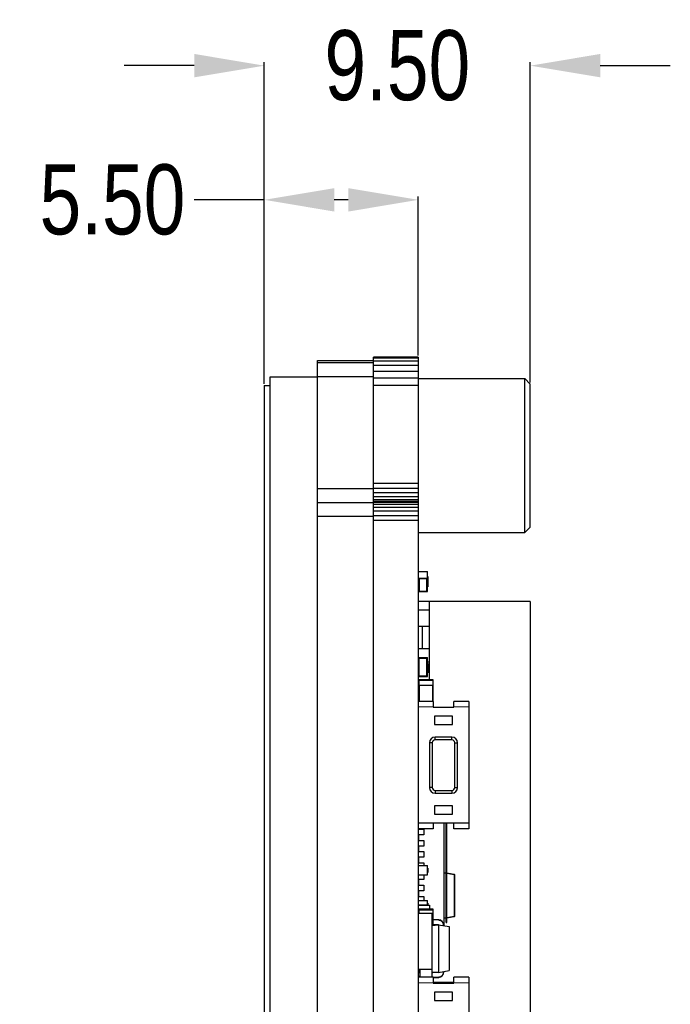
# Model space of a CAD drawing. Header units: millimetres. Extents: x -21 to 173, y -170 to -77.
# Tile 3 of 95: x 55 to 78, y -116 to -81. Entities that reach past the tile are written whole.
import ezdxf

# ---------------------------------------------------------------- set-up
doc = ezdxf.new("R2010")
doc.units = ezdxf.units.MM
doc.header["$LTSCALE"] = 1.21
doc.header["$MEASUREMENT"] = 0
doc.header["$PDMODE"] = 3
doc.header["$PDSIZE"] = 0.3125
doc.layers.get('0').update_dxf_attribs({"linetype": 'CONTINUOUS'})
doc.layers.get('DEFPOINTS').update_dxf_attribs({"linetype": 'CONTINUOUS'})
doc.layers.add('Dim', color=3, linetype='CONTINUOUS', lineweight=25)
doc.styles.get("Standard").update_dxf_attribs({"font": 'txt', "width": 0.8})
doc.dimstyles.get("Standard").update_dxf_attribs({"dimtxt": 0.15625, "dimasz": 0.1875, "dimexe": 0.125, "dimexo": 0.0625, "dimgap": 0.09, "dimtad": 0, "dimtih": 1, "dimtoh": 1, "dimzin": 4, "dimdsep": 46, "dimtxsty": 'STANDARD', "dimblk": '_FILLED', "dimblk1": '_FILLED', "dimblk2": '_FILLED', "dimcen": 0.09, "dimazin": 1, "dimtp": 0.01, "dimtm": 0.01, "dimtfac": 1, "dimtofl": 0, "dimtmove": 0, "dimatfit": 3, "dimldrblk": '_FILLED', "dimfxl": 1, "dimtolj": 1, "dimtzin": 4, "dimarcsym": 0})

# ---------------------------------------------------------------- blocks, each defined once
blk = doc.blocks.new('_FILLED')
at = {"color": 0, "linetype": 'ByBlock'}
blk.add_solid([(0, 0), (-1, 0.167), (-1, -0.167)], dxfattribs=at)
blk = doc.blocks.new('*D77')
at = {"layer": 'DEFPOINTS', "color": 0}
for p in [(63.812, -87.003), (69.312, -92.624), (63.812, -93.632)]:
    blk.add_point(p, dxfattribs=at)
at = {"layer": 'Dim', "color": 0, "lineweight": -2}
for p, q in [((63.812, -87.003), (61.312, -87.003)), ((63.812, -93.57), (63.812, -86.878)), ((66.812, -87.003), (66.312, -87.003)), ((69.312, -92.561), (69.312, -86.878))]:
    blk.add_line(p, q, dxfattribs=at)
at = {"layer": 'Dim', "color": 0, "lineweight": -2, "xscale": 2.5, "yscale": 2.5, "zscale": 2.5, "rotation": 180}
blk.add_blockref('_FILLED', (63.812, -87.003), dxfattribs=at)
at = {"layer": 'Dim', "color": 0, "lineweight": -2, "xscale": 2.5, "yscale": 2.5, "zscale": 2.5}
blk.add_blockref('_FILLED', (69.312, -87.003), dxfattribs=at)
at = {"layer": 'Dim', "color": 0, "insert": (58.388, -87.003), "char_height": 2.5, "attachment_point": 5}
blk.add_mtext('\\A1;5.50', dxfattribs=at)
blk = doc.blocks.new('*D78')
at = {"layer": 'DEFPOINTS', "color": 0}
for p in [(63.812, -82.213), (63.812, -93.632), (73.312, -93.582)]:
    blk.add_point(p, dxfattribs=at)
at = {"layer": 'Dim', "color": 0, "lineweight": -2}
for p, q in [((61.312, -82.213), (58.812, -82.213)), ((63.812, -93.57), (63.812, -82.088)), ((73.312, -93.52), (73.312, -82.088)), ((75.812, -82.213), (78.312, -82.213))]:
    blk.add_line(p, q, dxfattribs=at)
at = {"layer": 'Dim', "color": 0, "lineweight": -2, "xscale": 2.5, "yscale": 2.5, "zscale": 2.5}
blk.add_blockref('_FILLED', (63.812, -82.213), dxfattribs=at)
at = {"layer": 'Dim', "color": 0, "lineweight": -2, "xscale": 2.5, "yscale": 2.5, "zscale": 2.5, "rotation": 180}
blk.add_blockref('_FILLED', (73.312, -82.213), dxfattribs=at)
at = {"layer": 'Dim', "color": 0, "insert": (68.562, -82.213), "char_height": 2.5, "attachment_point": 5}
blk.add_mtext('\\A1;9.50', dxfattribs=at)

msp = doc.modelspace()

# ---------------------------------------------------------------- linework, layer by layer
at = {"color": 7, "linetype": 'Continuous'}
for p, q in [((65.712, -158.748), (65.712, -92.734)), ((65.712, -92.734), (67.712, -92.734)), ((67.712, -159.341), (67.712, -92.624)), ((69.312, -92.624), (67.712, -92.624)), ((69.312, -92.632), (67.712, -92.632)), ((69.312, -92.658), (67.712, -92.658)), ((69.312, -92.759), (67.712, -92.759)), ((69.312, -92.624), (69.312, -159.341)), ((65.712, -92.811), (67.712, -92.811)), ((69.312, -92.919), (67.712, -92.919)), ((69.312, -93.128), (67.712, -93.128)), ((64.012, -93.332), (64.012, -158.532)), ((65.712, -93.332), (64.012, -93.332)), ((65.712, -93.311), (67.712, -93.311)), ((69.312, -93.371), (67.712, -93.371)), ((69.312, -93.382), (73.112, -93.382)), ((73.112, -98.882), (73.112, -93.382)), ((73.312, -93.582), (73.112, -93.382)), ((63.812, -93.632), (63.812, -153.932)), ((63.812, -93.632), (64.012, -93.632)), ((69.312, -93.632), (67.712, -93.632)), ((73.312, -98.682), (73.312, -93.582)), ((65.712, -97.311), (67.712, -97.311)), ((69.312, -97.132), (67.712, -97.132)), ((69.312, -97.305), (67.712, -97.305)), ((69.312, -97.465), (67.712, -97.465)), ((69.312, -97.603), (67.712, -97.603)), ((69.312, -97.709), (67.712, -97.709)), ((65.712, -97.81), (67.712, -97.81)), ((69.312, -97.776), (67.712, -97.776)), ((69.312, -97.798), (67.712, -97.798)), ((69.312, -97.81), (67.712, -97.81)), ((69.312, -97.876), (67.712, -97.876)), ((69.312, -97.982), (67.712, -97.982)), ((67.712, -98.309), (65.712, -98.309)), ((69.312, -98.12), (67.712, -98.12)), ((69.312, -98.281), (67.712, -98.281)), ((69.312, -98.453), (67.712, -98.453)), ((73.312, -98.682), (73.112, -98.882)), ((69.312, -98.882), (73.112, -98.882)), ((69.312, -100.274), (69.637, -100.274)), ((69.312, -100.507), (69.637, -100.507)), ((69.637, -100.988), (69.637, -100.274)), ((69.647, -100.45), (69.637, -100.45)), ((69.637, -100.483), (69.647, -100.483)), ((69.647, -100.45), (69.647, -100.823)), ((69.312, -100.578), (69.337, -100.578)), ((69.337, -100.684), (69.312, -100.684)), ((69.337, -100.525), (69.337, -100.97)), ((69.337, -100.525), (69.612, -100.525)), ((69.612, -100.97), (69.612, -100.525)), ((69.637, -100.543), (69.612, -100.543)), ((69.612, -100.578), (69.637, -100.578)), ((69.637, -100.574), (69.647, -100.574)), ((69.637, -100.587), (69.647, -100.587)), ((69.637, -100.602), (69.647, -100.602)), ((69.637, -100.615), (69.647, -100.615)), ((69.637, -100.618), (69.647, -100.618)), ((69.637, -100.69), (69.647, -100.69)), ((69.637, -100.737), (69.647, -100.737)), ((69.637, -100.751), (69.647, -100.751)), ((69.637, -100.813), (69.647, -100.813)), ((69.637, -100.823), (69.647, -100.823)), ((69.312, -100.917), (69.337, -100.917)), ((69.312, -100.988), (69.637, -100.988)), ((69.337, -100.97), (69.612, -100.97)), ((69.612, -100.917), (69.637, -100.917)), ((69.637, -100.953), (69.612, -100.953)), ((73.312, -101.338), (69.312, -101.338)), ((69.712, -104.132), (69.712, -101.338)), ((73.312, -101.338), (73.312, -131.838)), ((69.712, -101.648), (69.312, -101.648)), ((69.312, -102.218), (69.706, -102.218)), ((69.462, -102.618), (69.462, -102.219)), ((69.462, -103.017), (69.462, -102.618)), ((69.312, -103.018), (69.706, -103.018)), ((69.312, -103.342), (69.637, -103.342)), ((69.337, -103.442), (69.312, -103.442)), ((69.312, -103.588), (69.337, -103.588)), ((69.337, -103.997), (69.337, -103.367)), ((69.337, -103.367), (69.612, -103.367)), ((69.612, -103.997), (69.612, -103.367)), ((69.637, -103.392), (69.612, -103.392)), ((69.637, -103.442), (69.612, -103.442)), ((69.637, -104.022), (69.637, -103.342)), ((69.637, -103.481), (69.647, -103.481)), ((69.637, -103.508), (69.647, -103.508)), ((69.637, -103.517), (69.647, -103.517)), ((69.637, -103.554), (69.647, -103.554)), ((69.637, -103.605), (69.647, -103.605)), ((69.637, -103.656), (69.647, -103.656)), ((69.637, -103.669), (69.647, -103.669)), ((69.637, -103.671), (69.647, -103.671)), ((69.647, -103.481), (69.647, -103.517)), ((69.647, -103.554), (69.647, -103.656)), ((69.647, -103.588), (69.712, -103.588)), ((69.647, -103.669), (69.647, -103.771)), ((69.337, -103.922), (69.312, -103.922)), ((69.312, -104.022), (69.637, -104.022)), ((69.337, -103.997), (69.612, -103.997)), ((69.637, -103.922), (69.612, -103.922)), ((69.637, -103.972), (69.612, -103.972)), ((69.637, -103.716), (69.647, -103.716)), ((69.637, -103.765), (69.647, -103.765)), ((69.637, -103.771), (69.647, -103.771)), ((69.637, -103.784), (69.647, -103.784)), ((69.637, -103.836), (69.647, -103.836)), ((69.637, -103.886), (69.647, -103.886)), ((69.647, -103.784), (69.647, -103.886)), ((69.327, -104.188), (69.312, -104.188)), ((69.312, -104.242), (69.327, -104.242)), ((69.312, -104.342), (69.337, -104.342)), ((69.327, -104.152), (69.327, -104.332)), ((69.327, -104.152), (69.847, -104.152)), ((69.327, -104.332), (69.847, -104.332)), ((69.337, -104.332), (69.337, -104.897)), ((69.337, -104.332), (69.337, -104.907)), ((69.347, -104.332), (69.347, -104.132)), ((69.827, -104.132), (69.347, -104.132)), ((69.357, -104.907), (69.357, -104.332)), ((69.817, -104.332), (69.817, -104.907)), ((69.827, -104.132), (69.827, -104.332)), ((69.837, -104.907), (69.837, -104.332)), ((69.847, -104.332), (69.847, -104.152)), ((69.327, -104.392), (69.327, -104.822)), ((69.327, -104.392), (69.337, -104.392)), ((69.837, -104.392), (69.847, -104.392)), ((69.847, -104.872), (69.847, -104.392)), ((69.327, -104.758), (69.312, -104.758)), ((69.312, -104.822), (69.337, -104.822)), ((69.84, -104.907), (69.312, -104.907)), ((69.337, -104.897), (69.337, -104.897)), ((69.847, -104.872), (69.837, -104.872)), ((69.84, -104.907), (69.84, -105.114)), ((70.584, -105.114), (70.584, -104.907)), ((71.112, -104.907), (70.584, -104.907)), ((71.112, -104.907), (71.112, -109.457)), ((69.84, -105.111), (69.312, -105.107)), ((69.84, -105.111), (70.584, -105.111)), ((69.887, -105.432), (69.887, -105.732)), ((70.537, -105.432), (69.887, -105.432)), ((70.537, -105.732), (70.537, -105.432)), ((71.112, -105.107), (70.584, -105.111)), ((69.887, -105.732), (70.537, -105.732)), ((69.712, -106.382), (69.712, -107.982)), ((69.812, -106.382), (69.712, -106.382)), ((69.812, -106.382), (69.812, -107.982)), ((69.912, -106.282), (69.912, -106.182)), ((70.512, -106.182), (69.912, -106.182)), ((70.512, -106.282), (69.912, -106.282)), ((70.512, -106.282), (70.512, -106.182)), ((70.612, -107.982), (70.612, -106.382)), ((70.612, -106.382), (70.712, -106.382)), ((70.712, -107.982), (70.712, -106.382)), ((69.812, -107.982), (69.712, -107.982)), ((69.912, -108.082), (69.912, -108.182)), ((69.912, -108.082), (70.512, -108.082)), ((69.912, -108.182), (70.512, -108.182)), ((70.512, -108.082), (70.512, -108.182)), ((70.612, -107.982), (70.712, -107.982)), ((69.887, -108.632), (69.887, -108.932)), ((70.537, -108.632), (69.887, -108.632)), ((69.887, -108.932), (70.537, -108.932)), ((70.537, -108.932), (70.537, -108.632)), ((69.84, -109.254), (69.312, -109.257)), ((69.84, -109.25), (69.84, -109.457)), ((70.584, -109.254), (69.84, -109.254)), ((70.232, -112.917), (70.232, -109.254)), ((70.312, -112.802), (70.312, -109.254)), ((70.312, -109.301), (70.332, -109.301)), ((70.332, -109.693), (70.332, -109.254)), ((70.584, -109.457), (70.584, -109.25)), ((71.112, -109.257), (70.584, -109.254)), ((69.84, -109.457), (69.312, -109.457)), ((69.312, -109.47), (69.512, -109.47)), ((69.512, -109.47), (69.512, -109.67)), ((70.312, -109.647), (70.332, -109.647)), ((70.312, -109.657), (70.332, -109.657)), ((71.112, -109.457), (70.584, -109.457)), ((69.512, -109.67), (69.312, -109.67)), ((69.312, -109.87), (69.512, -109.87)), ((69.332, -109.87), (69.332, -109.67)), ((69.512, -109.87), (69.512, -110.07)), ((70.312, -109.693), (70.332, -109.693)), ((70.312, -109.873), (70.332, -109.873)), ((70.332, -112.802), (70.332, -109.693)), ((69.512, -110.07), (69.312, -110.07)), ((69.312, -110.27), (69.512, -110.27)), ((69.332, -110.27), (69.332, -110.07)), ((69.512, -110.27), (69.512, -110.47)), ((70.332, -110.225), (70.312, -110.225)), ((70.312, -110.277), (70.332, -110.277)), ((70.312, -110.319), (70.332, -110.319)), ((69.512, -110.47), (69.312, -110.47)), ((69.312, -110.67), (69.512, -110.67)), ((69.332, -110.67), (69.332, -110.47)), ((69.512, -110.67), (69.512, -110.767)), ((69.312, -110.767), (69.637, -110.767)), ((69.637, -111.097), (69.637, -110.767)), ((69.637, -110.859), (69.647, -110.859)), ((69.637, -110.863), (69.647, -110.863)), ((69.637, -111.013), (69.647, -111.013)), ((69.637, -111.016), (69.647, -111.016)), ((69.647, -110.859), (69.647, -111.016)), ((70.232, -111.014), (70.312, -111.028)), ((70.312, -111.047), (70.232, -111.033)), ((70.332, -110.868), (70.312, -110.868)), ((70.312, -110.885), (70.332, -110.885)), ((70.312, -110.954), (70.332, -110.954)), ((70.595, -111.097), (70.332, -111.051)), ((70.333, -111.031), (70.595, -111.078)), ((69.312, -111.097), (69.637, -111.097)), ((69.512, -111.27), (69.312, -111.27)), ((69.332, -111.47), (69.332, -111.27)), ((69.512, -111.097), (69.512, -111.27)), ((70.312, -111.072), (70.332, -111.072)), ((70.595, -111.078), (70.595, -111.097)), ((70.595, -111.097), (70.595, -112.575)), ((70.595, -111.097), (70.612, -111.097)), ((70.612, -112.575), (70.612, -111.097)), ((69.312, -111.47), (69.512, -111.47)), ((69.512, -111.67), (69.312, -111.67)), ((69.332, -111.87), (69.332, -111.67)), ((69.512, -111.47), (69.512, -111.67)), ((70.332, -111.427), (70.312, -111.427)), ((70.312, -111.443), (70.332, -111.443)), ((70.312, -111.516), (70.332, -111.516)), ((69.312, -111.87), (69.512, -111.87)), ((69.312, -112.017), (69.637, -112.017)), ((69.512, -111.87), (69.512, -112.017)), ((69.637, -112.182), (69.637, -112.017)), ((69.637, -112.109), (69.647, -112.109)), ((69.637, -112.113), (69.647, -112.113)), ((69.647, -112.109), (69.647, -112.182)), ((70.312, -111.772), (70.332, -111.772)), ((70.332, -112.092), (70.312, -112.092)), ((69.312, -112.173), (69.637, -112.173)), ((69.312, -112.182), (69.712, -112.182)), ((69.327, -112.382), (69.317, -112.382)), ((69.317, -112.482), (69.317, -112.387)), ((69.317, -112.387), (69.327, -112.387)), ((69.327, -112.342), (69.327, -112.482)), ((69.327, -112.342), (69.847, -112.342)), ((69.347, -112.482), (69.347, -112.322)), ((69.827, -112.322), (69.347, -112.322)), ((69.712, -112.182), (69.712, -112.322)), ((69.827, -112.322), (69.827, -112.842)), ((69.847, -112.822), (69.847, -112.342)), ((70.332, -112.127), (70.312, -112.127)), ((70.312, -112.146), (70.332, -112.146)), ((70.332, -112.187), (70.312, -112.187)), ((70.332, -112.214), (70.312, -112.214)), ((70.312, -112.218), (70.332, -112.218)), ((70.312, -112.399), (70.332, -112.399)), ((69.812, -112.482), (69.312, -112.482)), ((69.812, -114.757), (69.812, -112.482)), ((69.847, -112.822), (69.812, -112.822)), ((70.04, -112.706), (69.847, -112.703)), ((70.04, -112.711), (69.847, -112.708)), ((70.04, -112.706), (70.04, -112.711)), ((70.232, -112.639), (70.312, -112.625)), ((70.312, -112.645), (70.232, -112.659)), ((70.332, -112.75), (70.312, -112.75)), ((70.312, -112.802), (70.332, -112.802)), ((70.332, -112.622), (70.595, -112.575)), ((70.595, -112.595), (70.332, -112.641)), ((70.612, -112.575), (70.595, -112.575)), ((70.595, -112.575), (70.595, -112.595)), ((69.812, -112.842), (69.827, -112.842)), ((69.812, -112.872), (70.037, -112.876)), ((69.812, -112.877), (70.037, -112.881)), ((69.812, -112.902), (70.037, -112.882)), ((70.037, -112.876), (70.037, -114.589)), ((70.037, -112.882), (70.412, -112.948)), ((70.207, -112.881), (70.207, -112.912)), ((70.207, -112.881), (70.212, -112.881)), ((70.212, -112.913), (70.212, -112.881)), ((70.412, -112.948), (70.412, -114.082)), ((70.412, -114.082), (70.412, -114.516)), ((69.812, -114.482), (69.312, -114.482)), ((69.327, -114.482), (69.327, -114.562)), ((69.362, -114.562), (69.327, -114.562)), ((69.347, -114.582), (69.347, -114.482)), ((69.347, -114.582), (69.362, -114.582)), ((69.362, -114.482), (69.362, -114.757)), ((69.812, -114.563), (70.037, -114.582)), ((69.812, -114.582), (69.827, -114.582)), ((69.827, -114.564), (69.827, -114.582)), ((70.037, -114.582), (70.412, -114.516)), ((70.207, -114.552), (70.207, -114.584)), ((70.212, -114.584), (70.212, -114.551)), ((69.84, -114.757), (69.312, -114.757)), ((70.037, -114.584), (69.812, -114.588)), ((70.037, -114.589), (69.812, -114.593)), ((69.84, -114.757), (70.04, -114.754)), ((69.84, -114.757), (69.84, -114.964)), ((69.84, -114.762), (70.04, -114.759)), ((69.84, -114.932), (70.584, -114.932)), ((70.04, -114.754), (70.04, -114.759)), ((70.212, -114.584), (70.207, -114.584)), ((70.212, -114.961), (70.213, -114.932)), ((70.411, -114.961), (70.406, -114.932)), ((70.584, -114.964), (70.584, -114.757)), ((71.112, -114.757), (70.584, -114.757)), ((71.112, -114.757), (71.112, -119.307)), ((69.84, -114.961), (69.312, -114.957)), ((69.84, -114.961), (70.584, -114.961)), ((69.887, -115.282), (69.887, -115.582)), ((70.537, -115.282), (69.887, -115.282)), ((70.537, -115.582), (70.537, -115.282)), ((71.112, -114.957), (70.584, -114.961)), ((69.887, -115.582), (70.537, -115.582))]:
    msp.add_line(p, q, dxfattribs=at)
for centre, radius, start, end in [((69.347, -104.152), 0.02, 90, 180), ((69.347, -104.392), 0.02, 121.4485, 180), ((69.827, -104.152), 0.02, 0, 90), ((69.827, -104.392), 0.02, 0, 60), ((69.827, -104.872), 0.02, 300, 0), ((69.912, -106.382), 0.2, 90, 180), ((69.912, -106.382), 0.1, 90, 180), ((70.512, -106.382), 0.2, 0, 90), ((70.512, -106.382), 0.1, 0, 90), ((69.912, -107.982), 0.2, 180, 270), ((69.912, -107.982), 0.1, 180, 270), ((70.512, -107.982), 0.2, 270, 0), ((70.512, -107.982), 0.1, 270, 0), ((70.592, -111.097), 0.02, 360, 80), ((69.347, -112.342), 0.02, 90, 180), ((69.827, -112.342), 0.02, 0, 90), ((69.827, -112.822), 0.02, 270, 0), ((70.037, -112.881), 0.175, 0, 89.0122), ((70.592, -112.575), 0.02, 280, 360), ((69.347, -114.562), 0.02, 180, 270), ((69.827, -114.562), 0.02, 270, 350.0018), ((69.574, -114.854), 0.263, 144.2074, 158.3133), ((69.56, -114.848), 0.243, 145.0028, 158.0881), ((70.037, -114.584), 0.175, 270.9878, 0)]:
    msp.add_arc(centre, radius, start, end, dxfattribs=at)
for points in [[(70.04, -112.711), (70.051, -112.711), (70.073, -112.713), (70.104, -112.723), (70.133, -112.739), (70.159, -112.761), (70.18, -112.787), (70.195, -112.816), (70.205, -112.848), (70.207, -112.87), (70.207, -112.881)], [(70.207, -114.584), (70.207, -114.595), (70.205, -114.617), (70.196, -114.649), (70.18, -114.678), (70.159, -114.704), (70.133, -114.725), (70.104, -114.741), (70.073, -114.751), (70.051, -114.754), (70.04, -114.754)]]:
    msp.add_open_spline(points, degree=3, knots=[0, 0, 0, 0, 0.125012, 0.250004, 0.374987, 0.499988, 0.624986, 0.749978, 0.87498, 1, 1, 1, 1], dxfattribs=at)

# ---------------------------------------------------------------- dimensions: what is measured, and where the dimension line sits
at = {"layer": 'Dim'}
for base, p1, picture, middle in [((63.812, -82.213), (73.312, -93.582), '*D78', (68.562, -82.213)), ((63.812, -87.003), (69.312, -92.624), '*D77', (58.388, -87.003))]:
    dim = msp.add_linear_dim(base=base, p1=p1, p2=(63.812, -93.632), dimstyle='STANDARD', override={"dimtxt": 2.5, "dimasz": 2.5, "dimtih": 0, "dimtoh": 0, "dimzin": 0, "dimcen": 0.198, "dimadec": 0, "dimazin": 0, "dimtp": 0, "dimtm": 0, "dimtdec": 4, "dimtzin": 0}, dxfattribs=at)
    dim.commit()
    dim.dimension.update_dxf_attribs({"geometry": picture, "text_midpoint": middle})

doc.saveas('drawing.dxf')
